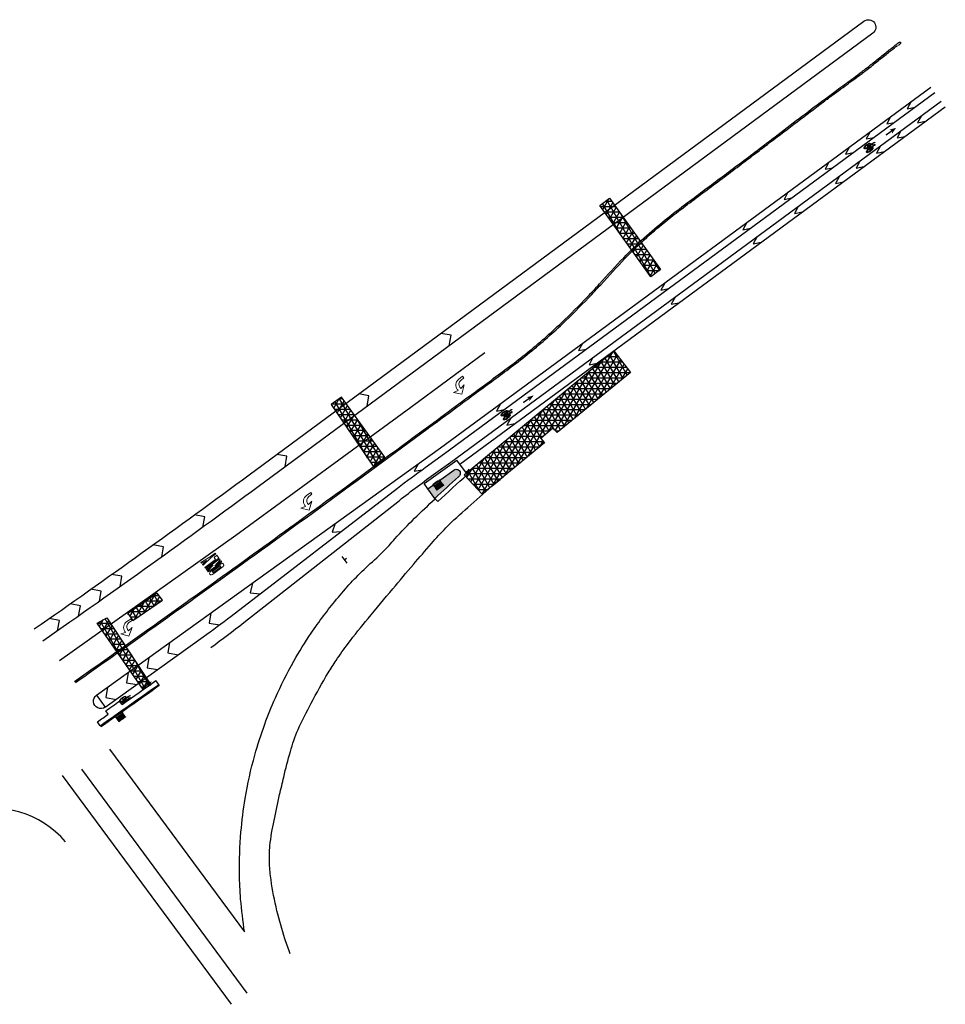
# Model space of a CAD drawing. Extents: x 1490373 to 1513910, y 649283 to 656452.
# Tile 6 of 6: x 1513475 to 1513910, y 653159 to 653622. Entities that reach past the tile are written whole.
import ezdxf

# ---------------------------------------------------------------- set-up
doc = ezdxf.new("R2010")
doc.units = 0
doc.header["$MEASUREMENT"] = 0
doc.linetypes.add('HIDDEN', pattern=[0.375, 0.25, -0.125])
for name, color, linetype in [('E-CHANNELIZING', 110, 'Continuous'), ('E-DOUBLEYELLOW', 50, 'Continuous'), ('E-EDGELINE', 110, 'Continuous'), ('E-LANEARROW', 110, 'Continuous'), ('E-MISC', 51, 'Continuous'), ('MOT-SIGNS', 4, 'Continuous'), ('P-CONCRETEAREA', 252, 'Continuous'), ('P-CURB', 6, 'Continuous'), ('P-FULLDEPTHREPAIR', 252, 'Continuous'), ('P-PAVEMENT', 6, 'Continuous'), ('P-SAWCUT', 3, 'Continuous'), ('P-STORM-DISPLAY', 5, 'Continuous'), ('P-WALK', 4, 'Continuous')]:
    doc.layers.add(name, color=color, linetype=linetype)

# ---------------------------------------------------------------- blocks, each defined once
blk = doc.blocks.new('941')
at = {"lineweight": 0}
for p, q in [((0.018, 0.203), (-0.158, 0.07)), ((-0.158, 0.07), (-0.046, 0.086)), ((-0.046, 0.086), (-0.046, 0.051)), ((0.146, 0.053), (0.018, 0.203)), ((0.034, 0.053), (0.034, 0.086)), ((0.034, 0.086), (0.146, 0.053)), ((0.034, 0.053), (0.034, 0.053)), ((-0.161, -0.064), (-0.254, -0.064)), ((-0.254, -0.064), (-0.254, -0.114)), ((-0.254, -0.114), (-0.13, -0.114))]:
    blk.add_line(p, q, dxfattribs=at)
for centre, radius, end in [((-0.161, 0.051), 0.115, 0), ((-0.13, 0.05), 0.164, 0.9085)]:
    blk.add_arc(centre, radius, 270, end, dxfattribs=at)
blk = doc.blocks.new('948')
at = {"lineweight": 0}
for p, q in [((-0.2, 0.087), (0.2, 0.087)), ((-0.2, 0.087), (-0.2, 0.062)), ((-0.2, 0.062), (-0.012, 0.062)), ((-0.2, 0.029), (-0.012, 0.062)), ((-0.2, 0.004), (-0.2, 0.029)), ((-0.2, 0.004), (0.2, 0.004)), ((-0.158, 0.196), (0.158, 0.196)), ((-0.158, 0.112), (0.158, 0.112)), ((-0.1, 0.171), (0.1, 0.171)), ((-0.1, 0.137), (0.1, 0.137)), ((0.2, 0.062), (0.013, 0.029)), ((0.013, 0.029), (0.2, 0.029)), ((0.2, 0.087), (0.2, 0.062)), ((0.2, 0.029), (0.2, 0.004)), ((-0.2, -0.021), (0.2, -0.021)), ((-0.2, -0.021), (-0.2, -0.104)), ((-0.2, -0.104), (-0.117, -0.104)), ((-0.05, -0.142), (-0.2, -0.142)), ((-0.2, -0.142), (-0.2, -0.167)), ((-0.05, -0.167), (-0.2, -0.167)), ((-0.117, -0.046), (-0.117, -0.104)), ((-0.117, -0.046), (0.2, -0.046)), ((0.2, -0.113), (-0.05, -0.142)), ((0.2, -0.196), (-0.05, -0.167)), ((0.2, -0.138), (0.067, -0.154)), ((0.2, -0.171), (0.067, -0.154)), ((0.2, -0.021), (0.2, -0.046)), ((0.2, -0.138), (0.2, -0.113)), ((0.2, -0.196), (0.2, -0.171))]:
    blk.add_line(p, q, dxfattribs=at)
at = {"lineweight": 0, "extrusion": (0, 0, -1)}
for centre, radius in [((0.158, 0.154), 0.0417), ((0.1, 0.154), 0.0167)]:
    blk.add_arc(centre, radius, 270, 90, dxfattribs=at)
at = {"lineweight": 0}
for centre, radius in [((0.1, 0.154), 0.0167), ((0.158, 0.154), 0.0417)]:
    blk.add_arc(centre, radius, 270, 90, dxfattribs=at)
blk = doc.blocks.new('370')
at = {"color": 0, "linetype": 'ByBlock'}
for p, q in [((0, 0.1), (0, -0.1)), ((0, 0), (0.063, 0))]:
    blk.add_line(p, q, dxfattribs=at)

msp = doc.modelspace()

# ---------------------------------------------------------------- hatches: boundary and pattern name
at = {"layer": 'E-CHANNELIZING', "linetype": 'Continuous', "lineweight": 0}
h = msp.add_hatch(color=256, dxfattribs=at)
h.dxf.hatch_style = 1
h.paths.add_polyline_path([(1513887.303, 653571.118), (1513884.075, 653570.167), (1513885.009, 653569.885), (1513882.262, 653567.921), (1513882.647, 653567.382), (1513885.395, 653569.346), (1513885.359, 653568.371)])
at = {"layer": 'E-CHANNELIZING'}
h = msp.add_hatch(color=256, dxfattribs=at)
edge = h.paths.add_edge_path()
edge.add_line((1513877.341, 653563.012), (1513877.135, 653563.348))
edge.add_ellipse((1513877.074, 653563.303), major_axis=(-0.061, -0.0456), ratio=0.3333333, start_angle=178.21694, end_angle=303.22635)
edge.add_line((1513877.028, 653563.295), (1513876.985, 653563.246))
edge.add_line((1513876.985, 653563.246), (1513876.928, 653563.089))
edge.add_ellipse((1513876.989, 653563.12), major_axis=(-0.061, -0.0456), ratio=0.3333333, start_angle=-27.041, end_angle=-10.00834)
edge.add_line((1513876.926, 653563.079), (1513876.949, 653562.934))
edge.add_line((1513876.949, 653562.934), (1513877.051, 653562.886))
edge.add_line((1513877.051, 653562.886), (1513877.169, 653562.884))
edge.add_line((1513877.169, 653562.884), (1513877.259, 653562.925))
edge.add_ellipse((1513877.279, 653562.967), major_axis=(-0.061, -0.0456), ratio=0.3333333, start_angle=56.90475, end_angle=178.21694)
at = {"layer": 'E-CHANNELIZING', "linetype": 'Continuous', "lineweight": 0}
h = msp.add_hatch(color=256, dxfattribs=at)
h.dxf.hatch_style = 1
h.paths.add_polyline_path([(1513716.636, 653445.181), (1513713.392, 653444.285), (1513714.322, 653443.987), (1513711.541, 653442.07), (1513711.917, 653441.525), (1513714.698, 653443.442), (1513714.646, 653442.468)])
at = {"layer": 'E-CHANNELIZING'}
h = msp.add_hatch(color=256, dxfattribs=at)
edge = h.paths.add_edge_path()
edge.add_line((1513706.537, 653437.246), (1513706.337, 653437.586))
edge.add_ellipse((1513706.275, 653437.542), major_axis=(-0.0618, -0.0446), ratio=0.3333333, start_angle=178.21694, end_angle=303.22635)
edge.add_line((1513706.229, 653437.535), (1513706.185, 653437.486))
edge.add_line((1513706.185, 653437.486), (1513706.125, 653437.33))
edge.add_ellipse((1513706.187, 653437.36), major_axis=(-0.0618, -0.0446), ratio=0.3333333, start_angle=-27.041, end_angle=-10.00834)
edge.add_line((1513706.123, 653437.32), (1513706.144, 653437.175))
edge.add_line((1513706.144, 653437.175), (1513706.245, 653437.125))
edge.add_line((1513706.245, 653437.125), (1513706.363, 653437.121))
edge.add_line((1513706.363, 653437.121), (1513706.453, 653437.161))
edge.add_ellipse((1513706.475, 653437.202), major_axis=(-0.0618, -0.0446), ratio=0.3333333, start_angle=56.90475, end_angle=178.21694)
at = {"layer": 'E-CHANNELIZING', "linetype": 'Continuous', "lineweight": 0}
h = msp.add_hatch(color=256, dxfattribs=at)
h.dxf.hatch_style = 1
h.paths.add_polyline_path([(1513536.977, 653310.614), (1513533.733, 653309.718), (1513534.663, 653309.42), (1513531.882, 653307.503), (1513532.258, 653306.958), (1513535.038, 653308.875), (1513534.986, 653307.9)])
at = {"layer": 'E-CHANNELIZING'}
h = msp.add_hatch(color=256, dxfattribs=at)
edge = h.paths.add_edge_path()
edge.add_line((1513526.878, 653302.679), (1513526.678, 653303.018))
edge.add_ellipse((1513526.616, 653302.975), major_axis=(-0.0618, -0.0446), ratio=0.3333333, start_angle=178.21694, end_angle=303.22635)
edge.add_line((1513526.569, 653302.967), (1513526.526, 653302.919))
edge.add_line((1513526.526, 653302.919), (1513526.466, 653302.763))
edge.add_ellipse((1513526.528, 653302.793), major_axis=(-0.0618, -0.0446), ratio=0.3333333, start_angle=-27.041, end_angle=-10.00834)
edge.add_line((1513526.464, 653302.753), (1513526.484, 653302.608))
edge.add_line((1513526.484, 653302.608), (1513526.586, 653302.557))
edge.add_line((1513526.586, 653302.557), (1513526.703, 653302.554))
edge.add_line((1513526.703, 653302.554), (1513526.794, 653302.593))
edge.add_ellipse((1513526.815, 653302.635), major_axis=(-0.0618, -0.0446), ratio=0.3333333, start_angle=56.90475, end_angle=178.21694)
at = {"layer": 'P-CONCRETEAREA'}
h = msp.add_hatch(color=255, dxfattribs=at)
h.dxf.hatch_style = 1
edge = h.paths.add_edge_path()
edge.add_line((1513666.862, 653401.242), (1513679.049, 653410.053))
edge.add_arc((1513680.182, 653408.485), 1.935, -54.1321, 125.8679, ccw=False)
edge.add_arc((1514474.496, 652524.071), 1186.824, 131.93767, 132.66829)
edge.add_line((1513670.123, 653396.731), (1513666.862, 653401.242))
at = {"layer": 'P-FULLDEPTHREPAIR'}
h = msp.add_hatch(dxfattribs=at)
h.set_pattern_fill('NET3', color=256, scale=20)
h.set_pattern_definition([(0, (614.4818, 391.496), (0, 2.5), []), (60, (614.4818, 391.496), (-2.1650635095, 1.25), []), (120, (614.4818, 391.496), (-2.1650635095, -1.25), [])])
h.paths.add_polyline_path([(1513747.796, 653534.477), (1513771.756, 653501.009), (1513776.339, 653504.35), (1513752.385, 653537.902)])
h = msp.add_hatch(dxfattribs=at)
h.set_pattern_fill('NET3', color=256, scale=20)
h.set_pattern_definition([(0, (565.3364, 285.976), (0, 2.5), []), (60, (565.3364, 285.976), (-2.1650635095, 1.25), []), (120, (565.3364, 285.976), (-2.1650635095, -1.25), [])])
h.paths.add_polyline_path([(1513683.978, 653407.817), (1513692.459, 653398.768), (1513721.812, 653422.867), (1513719.963, 653424.903), (1513725.736, 653429.826), (1513727.649, 653427.659), (1513762.201, 653456.027), (1513754.456, 653466.106)])
h = msp.add_hatch(dxfattribs=at)
h.set_pattern_fill('NET3', color=256, scale=20)
h.set_pattern_definition([(0, (485.3773, 303.7536), (0, 2.5), []), (60, (485.3773, 303.7536), (-2.1650635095, 1.25), []), (120, (485.3773, 303.7536), (-2.1650635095, -1.25), [])])
h.paths.add_polyline_path([(1513621.351, 653440.952), (1513641.047, 653411.951), (1513646.541, 653416.196), (1513626.246, 653444.337)])
h = msp.add_hatch(dxfattribs=at)
h.set_pattern_fill('NET3', color=256, scale=20)
h.set_pattern_definition([(0, (385.2935, 223.559), (0, 2.5), []), (60, (385.2935, 223.559), (-2.1650635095, 1.25), []), (120, (385.2935, 223.559), (-2.1650635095, -1.25), [])])
h.paths.add_polyline_path([(1513525.628, 653342.518), (1513528.033, 653339.355), (1513541.94, 653348.897), (1513539.387, 653352.192)])
h = msp.add_hatch(dxfattribs=at)
h.set_pattern_fill('NET3', color=256, scale=20)
h.set_pattern_definition([(0, (374.803, 210.5742), (0, 2.5), []), (60, (374.803, 210.5742), (-2.1650635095, 1.25), []), (120, (374.803, 210.5742), (-2.1650635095, -1.25), [])])
h.paths.add_polyline_path([(1513511.24, 653338.077), (1513532.911, 653306.796), (1513536.495, 653309.088), (1513515.801, 653340.492)])
at = {"layer": 'P-STORM-DISPLAY'}
h = msp.add_hatch(color=256, dxfattribs=at)
h.dxf.hatch_style = 1
h.paths.add_polyline_path([(1513671.141, 653400.942), (1513673.909, 653402.944), (1513672.591, 653404.767), (1513669.822, 653402.765)])
h = msp.add_hatch(color=256, dxfattribs=at)
h.dxf.hatch_style = 1
h.paths.add_polyline_path([(1513521.483, 653291.986), (1513524.252, 653293.988), (1513522.933, 653295.811), (1513520.165, 653293.809)])

# ---------------------------------------------------------------- linework, layer by layer
at = {"layer": 'E-CHANNELIZING'}
for p, q in [((1513873.474, 653560.93), (1513873.535, 653560.831)), ((1513873.975, 653561.264), (1513873.502, 653560.88)), ((1513873.705, 653562.501), (1513873.977, 653562.609)), ((1513875.606, 653563.418), (1513873.975, 653561.264)), ((1513873.975, 653561.264), (1513876.535, 653562.742)), ((1513874.553, 653561.732), (1513873.975, 653561.264)), ((1513874.814, 653560.687), (1513873.975, 653561.264)), ((1513873.977, 653562.609), (1513874.273, 653562.742)), ((1513874.273, 653562.742), (1513874.583, 653562.892)), ((1513874.526, 653561.783), (1513874.587, 653561.684)), ((1513874.583, 653562.892), (1513874.896, 653563.052)), ((1513876.535, 653562.742), (1513874.814, 653560.687)), ((1513874.896, 653563.052), (1513875.202, 653563.215)), ((1513875.202, 653563.215), (1513875.491, 653563.373)), ((1513875.491, 653563.373), (1513875.753, 653563.519)), ((1513875.753, 653563.519), (1513875.977, 653563.645)), ((1513876.535, 653562.742), (1513875.939, 653563.624)), ((1513875.977, 653563.645), (1513876.156, 653563.746)), ((1513876.156, 653563.746), (1513876.295, 653563.824)), ((1513876.295, 653563.824), (1513876.398, 653563.882)), ((1513876.398, 653563.882), (1513876.473, 653563.925)), ((1513876.473, 653563.925), (1513876.526, 653563.955)), ((1513876.526, 653563.955), (1513876.564, 653563.976)), ((1513876.949, 653562.98), (1513876.535, 653562.742)), ((1513876.564, 653563.976), (1513876.592, 653563.992)), ((1513876.592, 653563.992), (1513876.814, 653564.229)), ((1513876.592, 653563.992), (1513876.618, 653564.007)), ((1513876.814, 653564.229), (1513877.163, 653564.367)), ((1513876.926, 653563.079), (1513876.949, 653562.934)), ((1513876.985, 653563.246), (1513876.928, 653563.089)), ((1513876.949, 653562.934), (1513877.051, 653562.886)), ((1513877.028, 653563.295), (1513876.985, 653563.246)), ((1513877.051, 653562.886), (1513877.169, 653562.884)), ((1513877.341, 653563.012), (1513877.135, 653563.348)), ((1513877.163, 653564.367), (1513877.284, 653564.168)), ((1513877.169, 653562.884), (1513877.259, 653562.925)), ((1513703.142, 653435.556), (1513702.662, 653435.18)), ((1513702.893, 653436.797), (1513703.167, 653436.901)), ((1513704.809, 653437.681), (1513703.142, 653435.556)), ((1513703.142, 653435.556), (1513705.727, 653436.989)), ((1513703.728, 653436.014), (1513703.142, 653435.556)), ((1513703.971, 653434.965), (1513703.142, 653435.556)), ((1513703.167, 653436.901), (1513703.465, 653437.029)), ((1513703.465, 653437.029), (1513703.777, 653437.173)), ((1513703.702, 653436.066), (1513703.761, 653435.965)), ((1513703.777, 653437.173), (1513704.093, 653437.328)), ((1513705.727, 653436.989), (1513703.971, 653434.965)), ((1513704.093, 653437.328), (1513704.402, 653437.486)), ((1513704.402, 653437.486), (1513704.693, 653437.639)), ((1513704.693, 653437.639), (1513704.958, 653437.78)), ((1513704.958, 653437.78), (1513705.184, 653437.902)), ((1513705.727, 653436.989), (1513705.146, 653437.882)), ((1513705.184, 653437.902), (1513705.365, 653438)), ((1513705.365, 653438), (1513705.505, 653438.076)), ((1513705.505, 653438.076), (1513705.609, 653438.132)), ((1513705.609, 653438.132), (1513705.685, 653438.173)), ((1513705.685, 653438.173), (1513705.738, 653438.202)), ((1513706.144, 653437.221), (1513705.727, 653436.989)), ((1513705.738, 653438.202), (1513705.776, 653438.223)), ((1513705.776, 653438.223), (1513705.805, 653438.239)), ((1513705.805, 653438.239), (1513706.031, 653438.472)), ((1513705.805, 653438.239), (1513705.832, 653438.253)), ((1513706.031, 653438.472), (1513706.382, 653438.603)), ((1513706.123, 653437.32), (1513706.144, 653437.175)), ((1513706.185, 653437.486), (1513706.125, 653437.33)), ((1513706.144, 653437.175), (1513706.245, 653437.125)), ((1513706.229, 653437.535), (1513706.185, 653437.486)), ((1513706.245, 653437.125), (1513706.363, 653437.121)), ((1513706.537, 653437.246), (1513706.337, 653437.586)), ((1513706.363, 653437.121), (1513706.453, 653437.161)), ((1513706.382, 653438.603), (1513706.5, 653438.403)), ((1513702.635, 653435.23), (1513702.695, 653435.13)), ((1513523.483, 653300.989), (1513523.003, 653300.612)), ((1513523.234, 653302.23), (1513523.508, 653302.334)), ((1513525.15, 653303.114), (1513523.483, 653300.989)), ((1513523.483, 653300.989), (1513526.068, 653302.422)), ((1513524.069, 653301.447), (1513523.483, 653300.989)), ((1513524.076, 653300.566), (1513523.483, 653300.989)), ((1513523.508, 653302.334), (1513523.806, 653302.461)), ((1513523.806, 653302.461), (1513524.118, 653302.606)), ((1513524.043, 653301.498), (1513524.102, 653301.398)), ((1513524.118, 653302.606), (1513524.434, 653302.761)), ((1513524.434, 653302.761), (1513524.742, 653302.918)), ((1513524.742, 653302.918), (1513525.034, 653303.071)), ((1513525.034, 653303.071), (1513525.298, 653303.213)), ((1513526.068, 653302.422), (1513525.059, 653301.26)), ((1513525.298, 653303.213), (1513525.525, 653303.335)), ((1513526.068, 653302.422), (1513525.487, 653303.315)), ((1513525.525, 653303.335), (1513525.706, 653303.433)), ((1513525.706, 653303.433), (1513525.845, 653303.509)), ((1513525.845, 653303.509), (1513525.95, 653303.565)), ((1513525.95, 653303.565), (1513526.025, 653303.606)), ((1513526.025, 653303.606), (1513526.079, 653303.635)), ((1513526.485, 653302.654), (1513526.068, 653302.422)), ((1513526.079, 653303.635), (1513526.117, 653303.656)), ((1513526.117, 653303.656), (1513526.146, 653303.671)), ((1513526.146, 653303.671), (1513526.372, 653303.905)), ((1513526.146, 653303.671), (1513526.172, 653303.686)), ((1513526.372, 653303.905), (1513526.723, 653304.036)), ((1513526.464, 653302.753), (1513526.484, 653302.608)), ((1513526.526, 653302.919), (1513526.466, 653302.763)), ((1513526.484, 653302.608), (1513526.586, 653302.557)), ((1513526.569, 653302.967), (1513526.526, 653302.919)), ((1513526.586, 653302.557), (1513526.703, 653302.554)), ((1513526.878, 653302.679), (1513526.678, 653303.018)), ((1513526.703, 653302.554), (1513526.794, 653302.593)), ((1513526.723, 653304.036), (1513526.841, 653303.836)), ((1513522.976, 653300.663), (1513523.035, 653300.563))]:
    msp.add_line(p, q, dxfattribs=at)
at = {"layer": 'E-CHANNELIZING', "flags": 128}
for points in [[(1513510.871, 653304.162), (1513672.813, 653420.438), (1513903.588, 653590.241)], [(1513681.87, 653412.825), (1513910.403, 653580.978)], [(1513894.299, 653583.406), (1513892.473, 653580.045), (1513896.195, 653580.766)], [(1513884.634, 653576.294), (1513882.808, 653572.933), (1513886.529, 653573.654)], [(1513899.188, 653576.761), (1513897.363, 653573.4), (1513901.114, 653574.143)], [(1513889.523, 653569.649), (1513887.697, 653566.288), (1513891.449, 653567.031)], [(1513874.968, 653569.182), (1513873.143, 653565.822), (1513876.864, 653566.542)], [(1513865.303, 653562.071), (1513863.477, 653558.71), (1513867.198, 653559.43)], [(1513879.858, 653562.537), (1513878.032, 653559.176), (1513881.784, 653559.92)], [(1513855.637, 653554.959), (1513853.812, 653551.598), (1513857.533, 653552.319)], [(1513870.192, 653555.426), (1513868.367, 653552.065), (1513872.118, 653552.808)], [(1513860.527, 653548.314), (1513858.701, 653544.953), (1513862.453, 653545.696)], [(1513836.307, 653540.735), (1513834.481, 653537.375), (1513838.202, 653538.095)], [(1513841.196, 653534.09), (1513839.37, 653530.73), (1513843.122, 653531.473)], [(1513816.976, 653526.512), (1513815.15, 653523.151), (1513818.872, 653523.872)], [(1513821.865, 653519.867), (1513820.04, 653516.506), (1513823.791, 653517.249)], [(1513778.315, 653498.065), (1513776.489, 653494.704), (1513780.21, 653495.425)], [(1513783.204, 653491.42), (1513781.378, 653488.059), (1513785.13, 653488.802)], [(1513739.653, 653469.618), (1513737.827, 653466.258), (1513741.549, 653466.978)], [(1513493.446, 653320.388), (1513576.522, 653379.487), (1513658.857, 653439.612), (1513693.59, 653465.361)], [(1513744.542, 653462.973), (1513742.717, 653459.613), (1513746.469, 653460.356)], [(1513700.992, 653441.172), (1513699.166, 653437.811), (1513702.887, 653438.531)], [(1513705.881, 653434.527), (1513704.055, 653431.166), (1513707.807, 653431.909)], [(1513662.242, 653412.848), (1513660.436, 653409.459), (1513664.139, 653410.205)], [(1513623.255, 653384.855), (1513621.849, 653380.909), (1513625.942, 653381.112)], [(1513584.267, 653356.861), (1513583.261, 653352.358), (1513587.867, 653351.846)], [(1513564.774, 653342.865), (1513563.968, 653338.084), (1513568.804, 653337.252)], [(1513514.953, 653298.476), (1513561.134, 653331.634)], [(1513545.279, 653328.867), (1513544.523, 653324.016), (1513549.362, 653323.181)], [(1513535.531, 653321.869), (1513534.776, 653317.017), (1513539.614, 653316.182)], [(1513525.784, 653314.87), (1513525.029, 653310.019), (1513529.867, 653309.184)], [(1513516.037, 653307.871), (1513515.281, 653303.02), (1513520.12, 653302.185)]]:
    msp.add_lwpolyline(points, dxfattribs=at)
for points in [[(1513561.133, 653331.633, 0.0081495), (1513574.215, 653341.353), (1513652.518, 653401.538, -0.0081495), (1513665.601, 653411.258), (1513674.724, 653417.809), (1513905.514, 653587.623)], [(1513564.734, 653326.62, 0.0096859), (1513580.197, 653338.286), (1513653.442, 653395.804, -0.0107489), (1513670.629, 653408.713), (1513677.664, 653413.765), (1513908.477, 653583.595)]]:
    msp.add_lwpolyline(points, format="xyb", dxfattribs=at)
msp.add_lwpolyline([(1513510.871, 653304.162), (1513514.953, 653298.476, -1)], format="xyb", close=True, dxfattribs=at)
at = {"layer": 'E-CHANNELIZING'}
for centre, major_axis, start_param, end_param in [((1513873.705, 653562.501), (-1.525, -1.14), 1.5707963, 7.8539816), ((1513873.705, 653562.501), (-1.452, -1.085), 4.6812688, 7.8228614), ((1513873.705, 653562.501), (-1.385, -1.035), 1.5707963, 7.8539816), ((1513874.814, 653560.687), (-1.525, -1.14), 1.5707963, 7.8539816), ((1513874.814, 653560.687), (-1.452, -1.085), 4.6812688, 7.8228614), ((1513874.814, 653560.687), (-1.385, -1.035), 1.5707963, 7.8539816), ((1513873.705, 653562.501), (-1.452, -1.085), 1.5396761, 4.6812688), ((1513873.703, 653562.507), (-0.0763, -0.057), 3.2064655, 6.3480582), ((1513873.703, 653562.507), (-0.0763, -0.057), 0.0648729, 3.2064655), ((1513873.975, 653561.264), (-0.0763, -0.057), 3.2064655, 6.3480582), ((1513873.975, 653561.264), (-0.0763, -0.057), 0.0648729, 3.2064655), ((1513874.814, 653560.687), (-1.452, -1.085), 1.5396761, 4.6812688), ((1513874.814, 653560.687), (-0.0763, -0.057), 3.2064655, 6.3480582), ((1513874.814, 653560.687), (-0.0763, -0.057), 0.0648729, 3.2064655), ((1513876.989, 653563.12), (-0.061, -0.0456), -0.4719545, -0.1746784), ((1513877.074, 653563.303), (-0.061, -0.0456), 3.1104724, 5.2922982), ((1513877.279, 653562.967), (-0.061, -0.0456), 0.9931752, 3.1104724), ((1513702.893, 653436.797), (-1.545, -1.114), 1.5707963, 7.8539816), ((1513702.893, 653436.797), (-1.47, -1.06), 4.6812688, 7.8228614), ((1513702.893, 653436.797), (-1.402, -1.011), 1.5707963, 7.8539816), ((1513703.971, 653434.965), (-1.545, -1.114), 1.5707963, 7.8539816), ((1513703.971, 653434.965), (-1.47, -1.06), 4.6812688, 7.8228614), ((1513703.971, 653434.965), (-1.402, -1.011), 1.5707963, 7.8539816), ((1513702.893, 653436.797), (-1.47, -1.06), 1.5396761, 4.6812688), ((1513702.891, 653436.803), (-0.0772, -0.0557), 3.2064655, 6.3480582), ((1513702.891, 653436.803), (-0.0772, -0.0557), 0.0648729, 3.2064655), ((1513703.142, 653435.556), (-0.0772, -0.0557), 3.2064655, 6.3480582), ((1513703.142, 653435.556), (-0.0772, -0.0557), 0.0648729, 3.2064655), ((1513703.971, 653434.965), (-1.47, -1.06), 1.5396761, 4.6812688), ((1513706.187, 653437.36), (-0.0618, -0.0446), -0.4719545, -0.1746784), ((1513706.275, 653437.542), (-0.0618, -0.0446), 3.1104724, 5.2922982), ((1513706.475, 653437.202), (-0.0618, -0.0446), 0.9931752, 3.1104724), ((1513703.971, 653434.965), (-0.0772, -0.0557), 3.2064655, 6.3480582), ((1513703.971, 653434.965), (-0.0772, -0.0557), 0.0648729, 3.2064655), ((1513523.234, 653302.23), (-1.545, -1.114), 6.7779919, 12.288385), ((1513523.234, 653302.23), (-1.47, -1.06), 4.6812688, 5.9925281), ((1513523.234, 653302.23), (-1.402, -1.011), 6.5358232, 12.3066029), ((1513523.234, 653302.23), (-1.47, -1.06), 6.6755219, 7.8228614), ((1513524.312, 653300.398), (-1.545, -1.114), 3.5560925, 5.613863), ((1513523.234, 653302.23), (-1.47, -1.06), 1.5396761, 4.6812688), ((1513524.312, 653300.398), (-1.402, -1.011), 3.6049432, 5.7562378), ((1513523.232, 653302.236), (-0.0772, -0.0557), 3.2064655, 6.3480582), ((1513523.232, 653302.236), (-0.0772, -0.0557), 0.0648729, 3.2064655), ((1513523.483, 653300.989), (-0.0772, -0.0557), 3.2064655, 6.3480582), ((1513523.483, 653300.989), (-0.0772, -0.0557), 0.0648729, 3.2064655), ((1513524.312, 653300.398), (-1.47, -1.06), 3.5802488, 4.6812688), ((1513526.528, 653302.793), (-0.0618, -0.0446), -0.4719545, -0.1746784), ((1513526.616, 653302.975), (-0.0618, -0.0446), 3.1104724, 5.2922982), ((1513526.815, 653302.635), (-0.0618, -0.0446), 0.9931752, 3.1104724), ((1513524.312, 653300.398), (-1.47, -1.06), 4.6812688, 5.6809792)]:
    msp.add_ellipse(centre, major_axis=major_axis, ratio=0.3333333, start_param=start_param, end_param=end_param, dxfattribs=at)
at = {"layer": 'E-DOUBLEYELLOW'}
for points, knots in [([(1513500.59, 653310.623), (1513512.226, 653318.832), (1513523.86, 653327.043), (1513547.074, 653343.541), (1513558.66, 653351.821), (1513596.164, 653378.743), (1513622.006, 653397.494), (1513652.245, 653419.674), (1513656.735, 653422.975), (1513670.193, 653432.894), (1513679.147, 653439.53), (1513690.998, 653448.23), (1513693.867, 653450.325), (1513699.593, 653454.526), (1513702.449, 653456.635), (1513708.113, 653460.919), (1513710.922, 653463.094), (1513719.217, 653469.78), (1513724.565, 653474.469), (1513733.929, 653483.311), (1513738.002, 653487.401), (1513743.905, 653493.593), (1513745.805, 653495.628), (1513751.458, 653501.778), (1513755.165, 653505.947), (1513762.093, 653513.129), (1513765.258, 653516.191), (1513771.779, 653522.117), (1513775.136, 653524.981), (1513782.011, 653530.533), (1513785.523, 653533.223), (1513791.793, 653537.936), (1513794.548, 653539.977), (1513800.002, 653544.038), (1513802.708, 653546.059), (1513810.832, 653552.143), (1513816.255, 653556.229), (1513823.695, 653561.865), (1513825.543, 653563.267), (1513831.165, 653567.539), (1513835.02, 653570.478), (1513846.493, 653579.205), (1513854.019, 653584.905), (1513861.562, 653590.441), (1513862.751, 653591.307), (1513866.152, 653593.759), (1513868.189, 653595.193), (1513871.969, 653598.086), (1513872.682, 653598.637), (1513874.071, 653599.723), (1513874.724, 653600.238), (1513876.819, 653601.901), (1513878.41, 653603.18), (1513881.584, 653605.738), (1513883.168, 653607.015), (1513885.227, 653608.658), (1513885.857, 653609.157), (1513886.942, 653610.007), (1513887.404, 653610.364), (1513887.973, 653610.79), (1513888.143, 653610.914), (1513888.378, 653611.081), (1513888.459, 653611.137), (1513888.603, 653611.233), (1513888.666, 653611.273), (1513888.751, 653611.322), (1513888.777, 653611.336), (1513888.825, 653611.36), (1513888.846, 653611.37), (1513888.89, 653611.387), (1513888.912, 653611.394), (1513888.964, 653611.406), (1513888.991, 653611.411), (1513889.069, 653611.411), (1513889.124, 653611.406), (1513889.236, 653611.35), (1513889.286, 653611.309), (1513889.353, 653611.209), (1513889.37, 653611.155), (1513889.382, 653611.068), (1513889.379, 653611.034), (1513889.366, 653610.954), (1513889.353, 653610.924), (1513889.329, 653610.873), (1513889.318, 653610.853), (1513889.28, 653610.793), (1513889.253, 653610.757), (1513889.187, 653610.676), (1513889.149, 653610.632), (1513888.986, 653610.449), (1513888.82, 653610.278), (1513888.515, 653609.975), (1513888.421, 653609.882), (1513888.327, 653609.79)], [0, 0, 0, 0, 42.7208461, 42.7208461, 85.4416921, 85.4416921, 181.2272597, 181.2272597, 197.9476871, 197.9476871, 231.388542, 231.388542, 242.0400577, 242.0400577, 252.6915734, 252.6915734, 263.3600215, 263.3600215, 284.6969176, 284.6969176, 302.0249491, 302.0249491, 310.3814322, 310.3814322, 327.0943985, 327.0943985, 340.2870281, 340.2870281, 353.4796577, 353.4796577, 366.6722873, 366.6722873, 377.0009344, 377.0009344, 387.3295814, 387.3295814, 407.9868755, 407.9868755, 414.7119337, 414.7119337, 428.1620503, 428.1620503, 455.0622835, 455.0622835, 460.3310126, 460.3310126, 470.8684707, 470.8684707, 473.1136402, 473.1136402, 474.8947901, 474.8947901, 478.4570899, 478.4570899, 482.0193898, 482.0193898, 483.7738135, 483.7738135, 485.4371342, 485.4371342, 486.2807971, 486.2807971, 486.794977, 486.794977, 487.3127299, 487.3127299, 487.5624598, 487.5624598, 487.7643563, 487.7643563, 487.9299221, 487.9299221, 488.0607434, 488.0607434, 488.1915647, 488.1915647, 488.2847192, 488.2847192, 488.3778738, 488.3778738, 488.4710283, 488.4710283, 488.6467911, 488.6467911, 488.8225539, 488.8225539, 489.2037996, 489.2037996, 489.5850453, 489.5850453, 490.599297, 490.599297, 490.9865419, 490.9865419, 490.9865419, 490.9865419]), ([(1513500.974, 653310.079), (1513512.569, 653318.259), (1513524.163, 653326.441), (1513547.298, 653342.882), (1513558.844, 653351.133), (1513586.453, 653370.951), (1513602.498, 653382.545), (1513634.512, 653405.837), (1513650.489, 653417.528), (1513670.263, 653432.125), (1513674.112, 653434.969), (1513681.57, 653440.472), (1513685.179, 653443.131), (1513691.495, 653447.768), (1513694.203, 653449.745), (1513699.611, 653453.712), (1513702.311, 653455.703), (1513707.912, 653459.923), (1513710.809, 653462.157), (1513719.37, 653469.029), (1513724.887, 653473.856), (1513734.426, 653482.864), (1513738.515, 653486.972), (1513744.437, 653493.185), (1513746.341, 653495.225), (1513752.005, 653501.389), (1513755.711, 653505.557), (1513762.519, 653512.608), (1513765.564, 653515.558), (1513771.834, 653521.275), (1513775.059, 653524.043), (1513781.882, 653529.589), (1513785.488, 653532.36), (1513791.833, 653537.135), (1513794.566, 653539.16), (1513802.668, 653545.191), (1513807.976, 653549.165), (1513815.773, 653555.037), (1513818.191, 653556.862), (1513822.624, 653560.217), (1513824.627, 653561.735), (1513830.727, 653566.368), (1513834.933, 653569.574), (1513843.278, 653575.922), (1513847.416, 653579.063), (1513852.903, 653583.19), (1513854.432, 653584.336), (1513858.883, 653587.653), (1513861.671, 653589.705), (1513864.793, 653591.958), (1513865.382, 653592.38), (1513867.174, 653593.668), (1513868.4, 653594.555), (1513870.44, 653596.081), (1513871.062, 653596.552), (1513872.836, 653597.91), (1513874.073, 653598.872), (1513876.195, 653600.553), (1513876.94, 653601.148), (1513878.49, 653602.39), (1513879.293, 653603.036), (1513881.709, 653604.982), (1513883.328, 653606.288), (1513885.962, 653608.393), (1513887.032, 653609.238), (1513887.82, 653609.839)], [0, 0, 0, 0, 42.5706106, 42.5706106, 85.1412212, 85.1412212, 144.5249077, 144.5249077, 203.9085942, 203.9085942, 218.2665498, 218.2665498, 231.7151489, 231.7151489, 241.7707688, 241.7707688, 251.8263886, 251.8263886, 262.7928839, 262.7928839, 284.7258745, 284.7258745, 302.0900799, 302.0900799, 310.4529725, 310.4529725, 327.1787579, 327.1787579, 339.9245399, 339.9245399, 352.6703219, 352.6703219, 366.2527773, 366.2527773, 376.4972296, 376.4972296, 396.9071202, 396.9071202, 405.9841855, 405.9841855, 413.3212667, 413.3212667, 427.9954292, 427.9954292, 442.6695917, 442.6695917, 448.5118465, 448.5118465, 460.1963562, 460.1963562, 463.0088311, 463.0088311, 468.6337809, 468.6337809, 470.8945386, 470.8945386, 474.6061573, 474.6061573, 476.4130738, 476.4130738, 478.2199904, 478.2199904, 481.8338236, 481.8338236, 484.9324314, 484.9324314, 484.9324314, 484.9324314])]:
    msp.add_open_spline(points, degree=3, knots=knots, dxfattribs=at)
at = {"layer": 'E-EDGELINE'}
msp.add_line((1513494.652, 653266.379), (1513574.24, 653158.703), dxfattribs=at)
at = {"layer": 'E-EDGELINE', "flags": 128}
msp.add_lwpolyline([(1513481.613, 653335.293, 0.0068085), (1513582.766, 653407.807), (1513872.126, 653621.265, -1), (1513876.281, 653615.632), (1513586.921, 653402.174, -0.0068064), (1513485.647, 653329.572)], format="xyb", dxfattribs=at)
for points in [[(1513676.875, 653468.562), (1513677.757, 653473.532), (1513672.974, 653474.38)], [(1513638.248, 653440.067), (1513639.13, 653445.037), (1513634.347, 653445.885)], [(1513599.621, 653411.573), (1513600.503, 653416.542), (1513595.72, 653417.39)], [(1513560.942, 653383.149), (1513561.823, 653388.119), (1513557.04, 653388.967)], [(1513541.614, 653369.178), (1513542.46, 653373.943), (1513537.479, 653374.826)], [(1513522.007, 653355.182), (1513522.874, 653360.072), (1513518.017, 653360.933)], [(1513512.223, 653348.233), (1513513.09, 653353.123), (1513508.233, 653353.985)], [(1513502.421, 653341.311), (1513503.288, 653346.201), (1513498.431, 653347.062)], [(1513492.601, 653334.414), (1513493.468, 653339.304), (1513488.611, 653340.166)], [(1513517.061, 653278.67), (1513580.522, 653192.759)], [(1513503.808, 653269.346), (1513581.656, 653164.003)]]:
    msp.add_lwpolyline(points, dxfattribs=at)
at = {"layer": 'E-EDGELINE'}
msp.add_arc((1513462.694, 653206.965), 43.807, 39.98168, 108.05082, dxfattribs=at)
msp.add_spline([(1513602.046, 653182.516), (1513599.581, 653189.499), (1513595.839, 653202.723), (1513593.049, 653217.225), (1513592.344, 653224.811), (1513592.541, 653233.318), (1513594.443, 653245.126), (1513597.079, 653257.351), (1513599.037, 653265.633), (1513602.127, 653277.634), (1513605.774, 653287.991), (1513611.934, 653300.345), (1513619.939, 653314.625), (1513623.683, 653320.489), (1513629.275, 653328.403), (1513638.771, 653340.265), (1513650.371, 653354.203), (1513660.033, 653365.609), (1513668.519, 653375.478), (1513675.36, 653382.873), (1513685.648, 653392.502), (1513697.037, 653402.488), (1513703.093, 653407.584)], degree=3, dxfattribs=at)
msp.add_open_spline([(1513684.671, 653409.028), (1513685.229, 653409.489), (1513685.788, 653409.948), (1513686.347, 653410.408)], degree=3, dxfattribs=at)
msp.add_open_spline([(1513580.522, 653192.759), (1513579.837, 653197.914), (1513578.636, 653206.963), (1513577.978, 653222.666), (1513578.505, 653238.469), (1513580.863, 653257.197), (1513584.631, 653274.171), (1513589.695, 653289.948), (1513595.678, 653304.789), (1513602.924, 653319.167), (1513612.528, 653334.701), (1513623.783, 653349.527), (1513635.198, 653362.277), (1513645.308, 653370.79), (1513655.293, 653382.419), (1513663.721, 653390.526), (1513670.308, 653396.531)], degree=3, knots=[0, 0, 0, 0, 15.5917516, 27.3706658, 47.1089282, 62.9480364, 83.9429957, 99.1614311, 112.6101337, 131.9119158, 147.3851928, 167.3353978, 187.6964611, 198.5723204, 206.879604, 233.6048097, 233.6048097, 233.6048097, 233.6048097], dxfattribs=at)
at = {"layer": 'E-MISC', "flags": 128}
for points in [[(1513776.339, 653504.35), (1513771.756, 653501.009), (1513747.796, 653534.477), (1513752.385, 653537.902)], [(1513692.459, 653398.768), (1513683.978, 653407.817), (1513754.456, 653466.106), (1513762.201, 653456.027), (1513727.649, 653427.659), (1513725.736, 653429.826), (1513719.963, 653424.903), (1513721.812, 653422.867)], [(1513641.047, 653411.951), (1513646.541, 653416.196), (1513626.246, 653444.337), (1513621.351, 653440.952)], [(1513525.628, 653342.518), (1513528.033, 653339.355), (1513541.94, 653348.897), (1513539.387, 653352.192)], [(1513536.495, 653309.088), (1513532.911, 653306.796), (1513511.24, 653338.077), (1513515.801, 653340.492)]]:
    msp.add_lwpolyline(points, close=True, dxfattribs=at)
at = {"layer": 'P-CURB', "flags": 128}
msp.add_lwpolyline([(1513512.914, 653289.359, 0.0018218), (1513540.452, 653308.796, 0.0018218)], format="xyb", dxfattribs=at)
msp.add_lwpolyline([(1513540.162, 653309.203), (1513540.452, 653308.796)], dxfattribs=at)
at = {"layer": 'P-PAVEMENT', "flags": 128}
msp.add_lwpolyline([(1513512.628, 653289.768, 0.0018218), (1513540.162, 653309.203, 0.0010555)], format="xyb", dxfattribs=at)
at = {"layer": 'P-SAWCUT', "flags": 128}
for points in [[(1513665.104, 653403.673), (1513680.441, 653414.762)], [(1513685.467, 653407.949), (1513680.441, 653414.762)], [(1513666.862, 653401.242), (1513665.104, 653403.673)], [(1513671.478, 653395.26), (1513670.123, 653396.731)], [(1513540.162, 653309.203), (1513538.858, 653311.037)], [(1513522.93, 653299.758), (1513521.778, 653301.393)], [(1513516.388, 653295.154), (1513515.238, 653296.791)], [(1513512.628, 653289.768), (1513511.337, 653291.611)]]:
    msp.add_lwpolyline(points, dxfattribs=at)
for points in [[(1513671.478, 653395.26, -0.0039851), (1513685.467, 653407.949, -0.0031879)], [(1513522.93, 653299.758, 0.0010555), (1513538.858, 653311.037)], [(1513515.238, 653296.791, 0.0004327), (1513521.778, 653301.393, 0.0004327)], [(1513511.337, 653291.611, 0.0003337), (1513516.388, 653295.154, 0.0003337)]]:
    msp.add_lwpolyline(points, format="xyb", dxfattribs=at)
at = {"layer": 'P-STORM-DISPLAY', "linetype": 'HIDDEN', "ltscale": 0.05, "flags": 128}
for points, elevation in [([(1513672.354, 653405.521), (1513669.18, 653403.226)], 781.874), ([(1513669.18, 653403.226), (1513671.084, 653400.593)], 781.874), ([(1513674.258, 653402.887), (1513671.084, 653400.593)], 781.874), ([(1513672.354, 653405.521), (1513674.258, 653402.887)], 781.874), ([(1513522.697, 653296.565), (1513519.523, 653294.27)], 781.127), ([(1513522.697, 653296.565), (1513524.601, 653293.931)], 781.127), ([(1513519.523, 653294.27), (1513521.427, 653291.637)], 781.127), ([(1513524.601, 653293.931), (1513521.427, 653291.637)], 781.127)]:
    msp.add_lwpolyline(points, dxfattribs=dict(at, elevation=elevation))
at = {"layer": 'P-STORM-DISPLAY', "flags": 128}
for points, elevation in [([(1513672.298, 653405.172), (1513669.529, 653403.17)], 781.874), ([(1513669.529, 653403.17), (1513671.141, 653400.942)], 781.874), ([(1513673.909, 653402.944), (1513671.141, 653400.942)], 781.874), ([(1513672.298, 653405.172), (1513673.909, 653402.944)], 781.874), ([(1513522.641, 653296.216), (1513519.872, 653294.214)], 781.127), ([(1513519.872, 653294.214), (1513521.483, 653291.986)], 781.127), ([(1513524.252, 653293.988), (1513521.483, 653291.986)], 781.127), ([(1513522.641, 653296.216), (1513524.252, 653293.988)], 781.127)]:
    msp.add_lwpolyline(points, dxfattribs=dict(at, elevation=elevation))
at = {"layer": 'P-WALK', "flags": 128}
msp.add_lwpolyline([(1513666.862, 653401.242), (1513679.049, 653410.053, -1), (1513681.316, 653406.917, 0.0031879), (1513670.123, 653396.731)], format="xyb", close=True, dxfattribs=at)

# ---------------------------------------------------------------- block references
at = {"layer": 'E-LANEARROW'}
for name, p, xscale, yscale, zscale, rotation in [('941', (1513680.594, 653449.229), 19.99999999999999, 19.99999999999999, 19.99999999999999, 218.7108601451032), ('941', (1513608.884, 653394.668), 19.99999999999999, 19.99999999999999, 19.99999999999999, 215.2769133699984), ('948', (1513565.603, 653365.9), 20, 20, 20, 217.0153297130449), ('941', (1513524.194, 653335.422), 19.99999999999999, 19.99999999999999, 19.99999999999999, 213.3403109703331)]:
    msp.add_blockref(name, p, dxfattribs=dict(at, xscale=xscale, yscale=yscale, zscale=zscale, rotation=rotation))
at = {"layer": 'MOT-SIGNS', "xscale": 20, "yscale": 20, "zscale": 20, "rotation": 36.4158500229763}
msp.add_blockref('370', (1513627.52, 653367.857), dxfattribs=at)

doc.saveas('drawing.dxf')
